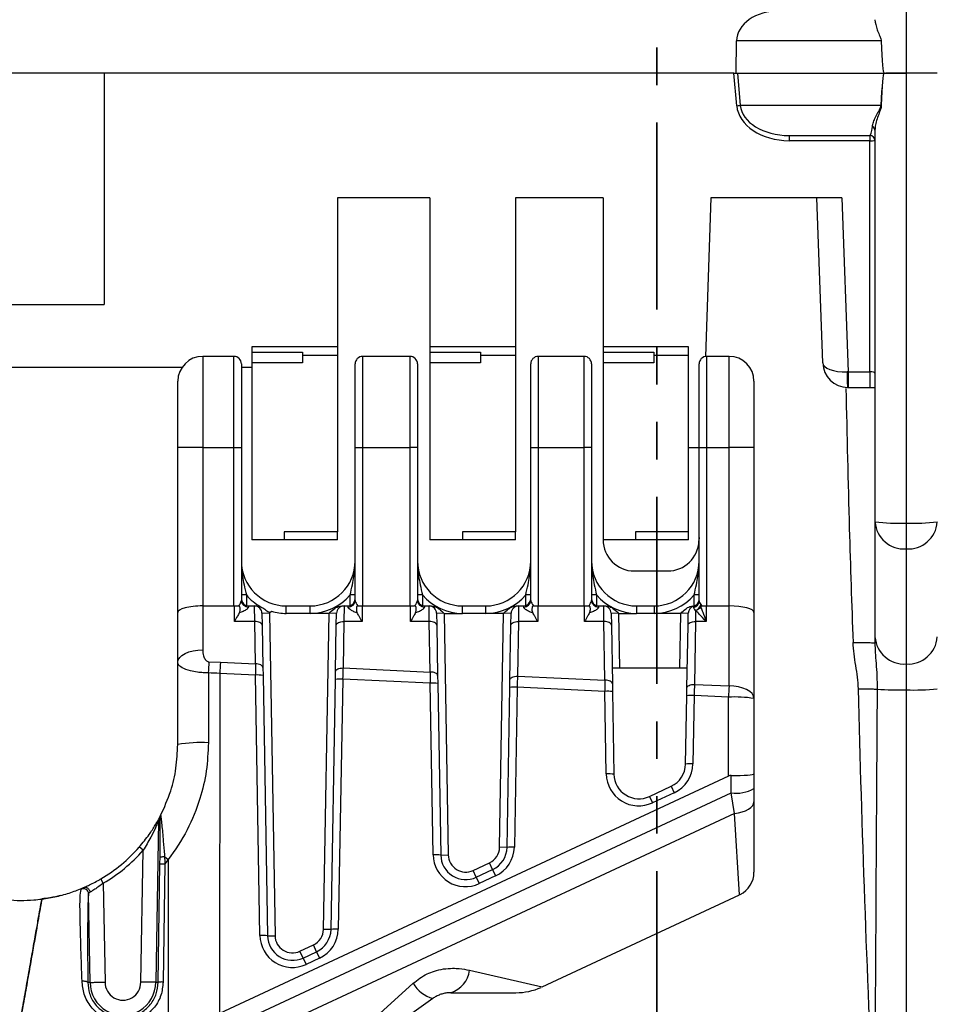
# Model space of a CAD drawing. Header units: millimetres. Extents: x 12 to 859, y 4 to 555.
# Tile 15 of 69: x 217 to 248, y 247 to 280. Entities that reach past the tile are written whole.
import ezdxf

# ---------------------------------------------------------------- set-up
doc = ezdxf.new("R2010")
doc.units = ezdxf.units.MM
doc.linetypes.add('CENTER', pattern=[10.16, 6.35, -1.27, 1.27, -1.27])
doc.linetypes.add('PHANTOM', pattern=[12.7, 6.35, -1.27, 1.27, -1.27, 1.27, -1.27])
doc.layers.add('DEFAULT_1', color=7, linetype='CENTER')
doc.styles.add('SLDTEXTSTYLE2', font='TXT', dxfattribs={"width": 0.75})
doc.dimstyles.new('SLDDIMSTYLE0', dxfattribs={"dimtxt": 6.614583, "dimasz": 3.556, "dimexe": 0, "dimexo": 0.0625, "dimgap": 1.653646, "dimtad": 1, "dimdec": 0, "dimlfac": 3, "dimrnd": 1e-09, "dimzin": 12, "dimdsep": 46, "dimtxsty": 'SLDTEXTSTYLE2', "dimblk1": 'CLOSED', "dimblk2": 'CLOSED', "dimsah": 1, "dimcen": 0.09, "dimadec": 0, "dimazin": 3, "dimtfac": 1, "dimtdec": 0, "dimtofl": 0, "dimtmove": 0, "dimatfit": 3, "dimldrblk": 'CLOSED', "dimfxl": 1, "dimfrac": 2, "dimtolj": 1, "dimtzin": 12, "dimarcsym": 0})

# ---------------------------------------------------------------- blocks, each defined once
blk = doc.blocks.new('_Closed')
at = {"color": 0, "linetype": 'ByBlock', "lineweight": -2}
for p, q in [((-1, 0.166667), (0, 0)), ((-1, 0.166667), (-1, -0.166667)), ((0, 0), (-1, -0.166667)), ((0, 0), (-1, 0))]:
    blk.add_line(p, q, dxfattribs=at)
blk = doc.blocks.new('_D')
at = {"layer": 'DEFAULT_1'}
for p, q in [((196.6, 336.443), (194.588, 336.443)), ((194.588, 336.443), (194.588, 325.933)), ((213.7, 336.443), (215.712, 336.443)), ((215.712, 336.443), (215.712, 325.933)), ((194.588, 325.933), (196.6, 325.933)), ((215.712, 325.933), (213.7, 325.933)), ((117.805, 279.346), (117.805, 325.592)), ((284.344, 279.346), (284.344, 325.592)), ((117.805, 324.592), (284.344, 324.592))]:
    blk.add_line(p, q, dxfattribs=at)
at = {"layer": 'DEFAULT_1', "xscale": 3.556, "yscale": 3.556, "rotation": 180}
blk.add_blockref('_Closed', (117.805, 324.592, -2.982), dxfattribs=at)
at = {"layer": 'DEFAULT_1', "xscale": 3.556, "yscale": 3.556}
blk.add_blockref('_Closed', (284.344, 324.592, -2.982), dxfattribs=at)
at = {"layer": 'DEFAULT_1', "char_height": 6.6146, "attachment_point": 1, "style": 'SLDTEXTSTYLE2'}
for s, insert in [('500', (197.819, 346.311)), ('19.7', (196.6, 334.46))]:
    blk.add_mtext(s, dxfattribs=dict(at, insert=insert))

msp = doc.modelspace()

# ---------------------------------------------------------------- linework, layer by layer
at = {"color": 7, "linetype": 'PHANTOM', "lineweight": 35}
msp.add_line((238.886, 302.073), (238.886, 226.102), dxfattribs=at)
at = {"color": 7, "linetype": 'Continuous', "lineweight": 25}
for p, q in [((247.345, 287.614), (247.345, 278.346)), ((241.573, 278.346), (241.589, 279.441)), ((246.496, 279.441), (241.589, 279.441)), ((220.125, 278.346), (182.025, 278.346)), ((220.125, 278.346), (220.125, 270.501)), ((241.502, 278.346), (220.125, 278.346)), ((241.595, 277.239), (241.502, 278.346)), ((241.502, 278.346), (241.623, 278.346)), ((241.623, 278.346), (241.715, 277.251)), ((241.623, 278.346), (246.593, 278.346)), ((246.593, 278.346), (246.597, 278.346)), ((246.94, 278.346), (246.655, 278.346)), ((247.345, 278.346), (246.94, 278.346)), ((247.345, 278.346), (247.345, 263.083)), ((248.403, 278.346), (247.345, 278.346)), ((246.488, 277.251), (241.715, 277.251)), ((246.287, 276.409), (246.287, 263.12)), ((243.372, 276.229), (246.117, 276.229)), ((243.372, 276.229), (243.372, 276.054)), ((246.117, 276.054), (243.372, 276.054)), ((246.117, 276.229), (246.117, 276.054)), ((246.117, 268.211), (246.117, 276.054)), ((231.182, 274.113), (228.041, 274.113)), ((228.041, 274.113), (228.041, 269.06)), ((231.182, 274.113), (231.182, 269.06)), ((237.058, 274.113), (234.086, 274.113)), ((234.086, 274.113), (234.086, 269.06)), ((237.058, 274.113), (237.058, 269.06)), ((240.72, 274.113), (240.532, 268.733)), ((245.166, 274.113), (240.72, 274.113)), ((244.513, 268.515), (244.318, 274.113)), ((245.166, 274.113), (245.372, 268.211)), ((182.025, 270.501), (220.125, 270.501)), ((228.041, 269.06), (225.137, 269.06)), ((225.137, 269.06), (225.137, 268.876)), ((228.041, 269.06), (228.041, 268.771)), ((234.086, 269.06), (231.182, 269.06)), ((231.182, 269.06), (231.182, 268.876)), ((234.086, 269.06), (234.086, 268.771)), ((239.962, 269.06), (237.058, 269.06)), ((237.058, 269.06), (237.058, 268.876)), ((239.962, 268.771), (239.962, 269.06)), ((224.527, 268.736), (223.469, 268.736)), ((225.137, 268.876), (226.856, 268.876)), ((225.137, 268.876), (225.137, 268.515)), ((226.856, 268.876), (226.856, 268.771)), ((226.856, 268.771), (226.856, 268.515)), ((228.041, 268.771), (226.856, 268.771)), ((228.041, 268.771), (228.041, 262.779)), ((230.505, 268.736), (228.896, 268.736)), ((231.182, 268.876), (232.901, 268.876)), ((231.182, 268.876), (231.182, 268.515)), ((232.901, 268.876), (232.901, 268.771)), ((232.901, 268.771), (232.901, 268.515)), ((234.086, 268.771), (232.901, 268.771)), ((234.086, 268.771), (234.086, 262.779)), ((236.414, 268.736), (234.857, 268.736)), ((237.058, 268.876), (238.777, 268.876)), ((237.058, 268.876), (237.058, 268.515)), ((238.777, 268.876), (238.777, 268.771)), ((238.777, 268.771), (238.777, 268.515)), ((239.962, 268.771), (238.777, 268.771)), ((239.962, 262.779), (239.962, 268.771)), ((241.334, 268.736), (240.572, 268.736)), ((222.762, 268.355), (179.387, 268.355)), ((224.781, 268.482), (224.781, 265.646)), ((225.137, 268.355), (224.781, 268.355)), ((225.137, 268.515), (225.137, 262.513)), ((226.856, 268.515), (225.137, 268.515)), ((228.642, 265.646), (228.642, 268.482)), ((230.759, 268.482), (230.759, 265.646)), ((232.901, 268.515), (231.182, 268.515)), ((231.182, 268.515), (231.182, 262.513)), ((234.603, 265.646), (234.603, 268.482)), ((236.668, 268.482), (236.668, 265.646)), ((238.777, 268.515), (237.058, 268.515)), ((237.058, 268.515), (237.058, 262.513)), ((240.318, 265.646), (240.318, 268.482)), ((245.372, 268.211), (246.117, 268.211)), ((222.622, 265.646), (222.622, 267.89)), ((242.18, 267.89), (242.18, 265.646)), ((245.372, 267.685), (246.117, 267.685)), ((223.469, 265.646), (222.622, 265.646)), ((222.622, 260.043), (222.622, 265.646)), ((223.469, 265.646), (224.527, 265.646)), ((223.469, 265.646), (223.469, 260.27)), ((224.527, 265.646), (224.781, 265.646)), ((224.527, 260.27), (224.527, 265.646)), ((224.781, 265.646), (224.781, 260.457)), ((228.642, 265.646), (228.896, 265.646)), ((228.642, 260.457), (228.642, 265.646)), ((228.896, 265.646), (230.505, 265.646)), ((228.896, 265.646), (228.896, 260.27)), ((230.759, 265.646), (230.505, 265.646)), ((230.505, 260.27), (230.505, 265.646)), ((230.759, 265.646), (230.759, 260.457)), ((234.603, 265.646), (234.857, 265.646)), ((234.603, 260.457), (234.603, 265.646)), ((234.857, 265.646), (236.414, 265.646)), ((234.857, 265.646), (234.857, 260.27)), ((236.668, 265.646), (236.414, 265.646)), ((236.414, 260.27), (236.414, 265.646)), ((236.668, 265.646), (236.668, 260.457)), ((239.962, 265.646), (240.318, 265.646)), ((240.318, 265.646), (240.572, 265.646)), ((240.318, 260.441), (240.318, 265.646)), ((240.572, 265.646), (240.572, 260.27)), ((240.572, 265.646), (241.334, 265.646)), ((242.18, 265.646), (241.334, 265.646)), ((241.334, 260.27), (241.334, 265.646)), ((242.18, 265.646), (242.18, 260.043)), ((246.287, 263.12), (246.287, 259.217)), ((247.345, 263.083), (247.345, 262.203)), ((226.237, 262.779), (226.237, 262.513)), ((228.041, 262.779), (226.237, 262.779)), ((228.041, 262.513), (228.041, 262.779)), ((232.283, 262.779), (232.283, 262.513)), ((234.086, 262.779), (232.283, 262.779)), ((234.086, 262.513), (234.086, 262.779)), ((238.159, 262.779), (238.159, 262.513)), ((239.962, 262.779), (238.159, 262.779)), ((239.962, 262.513), (239.962, 262.779)), ((240.318, 262.587), (240.314, 262.476)), ((226.237, 262.513), (225.137, 262.513)), ((228.041, 262.513), (226.237, 262.513)), ((232.283, 262.513), (231.182, 262.513)), ((234.086, 262.513), (232.283, 262.513)), ((238.159, 262.513), (237.058, 262.513)), ((239.962, 262.513), (238.159, 262.513)), ((247.345, 262.203), (247.345, 258.3)), ((238.116, 261.455), (239.256, 261.455)), ((224.951, 260.642), (224.781, 260.642)), ((224.951, 260.642), (224.951, 260.28)), ((228.642, 260.642), (228.473, 260.642)), ((228.473, 260.28), (228.473, 260.642)), ((230.928, 260.642), (230.759, 260.642)), ((230.928, 260.642), (230.928, 260.28)), ((234.603, 260.642), (234.433, 260.642)), ((234.433, 260.28), (234.433, 260.642)), ((236.838, 260.642), (236.668, 260.642)), ((236.838, 260.642), (236.838, 260.28)), ((240.318, 260.642), (240.148, 260.642)), ((240.148, 260.277), (240.148, 260.642)), ((223.469, 260.27), (223.469, 258.778)), ((223.469, 260.27), (224.527, 260.27)), ((224.544, 259.741), (224.544, 260.271)), ((225.018, 260.27), (225.018, 260.229)), ((225.018, 260.27), (225.226, 260.27)), ((225.233, 259.741), (225.226, 260.27)), ((225.226, 260.27), (225.294, 260.27)), ((226.305, 260.016), (226.305, 260.27)), ((226.305, 260.27), (227.118, 260.27)), ((227.118, 260.016), (227.118, 260.27)), ((228.197, 260.27), (228.265, 260.27)), ((228.265, 260.27), (228.258, 259.741)), ((228.265, 260.27), (228.405, 260.27)), ((228.405, 260.229), (228.405, 260.27)), ((228.879, 260.271), (228.879, 259.741)), ((228.896, 260.27), (230.505, 260.27)), ((230.522, 259.741), (230.522, 260.271)), ((230.996, 260.27), (230.996, 260.229)), ((230.996, 260.27), (231.153, 260.27)), ((231.16, 259.741), (231.153, 260.27)), ((231.153, 260.27), (231.221, 260.27)), ((232.283, 260.016), (232.283, 260.27)), ((232.283, 260.27), (233.079, 260.27)), ((233.079, 260.016), (233.079, 260.27)), ((234.124, 260.27), (234.192, 260.27)), ((234.192, 260.27), (234.185, 259.741)), ((234.192, 260.27), (234.365, 260.27)), ((234.365, 260.229), (234.365, 260.27)), ((234.84, 260.271), (234.84, 259.741)), ((234.857, 260.27), (236.414, 260.27)), ((236.431, 259.741), (236.431, 260.271)), ((236.905, 260.27), (236.905, 260.229)), ((236.905, 260.27), (237.079, 260.27)), ((237.086, 259.741), (237.079, 260.27)), ((237.079, 260.27), (237.147, 260.27)), ((238.192, 260.27), (238.192, 260.016)), ((238.192, 260.27), (238.794, 260.27)), ((238.794, 260.27), (238.794, 260.016)), ((240.38, 260.314), (240.415, 260.272)), ((240.555, 260.271), (240.555, 259.741)), ((240.572, 260.27), (241.334, 260.27)), ((241.334, 257.554), (241.334, 260.27)), ((222.622, 258.355), (222.622, 260.043)), ((225.48, 260.02), (225.487, 259.618)), ((225.734, 260.016), (225.48, 260.02)), ((225.734, 260.016), (225.925, 249.08)), ((227.118, 260.016), (226.305, 260.016)), ((227.757, 260.016), (227.118, 260.016)), ((227.57, 249.295), (227.757, 260.016)), ((228.011, 260.02), (227.757, 260.016)), ((228.004, 259.618), (228.011, 260.02)), ((231.406, 260.02), (231.414, 259.618)), ((231.661, 260.016), (231.406, 260.02)), ((231.661, 260.016), (231.804, 251.821)), ((231.661, 260.016), (232.283, 260.016)), ((233.079, 260.016), (232.283, 260.016)), ((233.684, 260.016), (233.079, 260.016)), ((233.545, 252.081), (233.684, 260.016)), ((233.938, 260.02), (233.684, 260.016)), ((233.931, 259.618), (233.938, 260.02)), ((237.333, 260.02), (237.34, 259.618)), ((237.587, 260.016), (237.333, 260.02)), ((237.587, 260.016), (237.62, 258.153)), ((237.587, 260.016), (238.192, 260.016)), ((238.794, 260.016), (238.192, 260.016)), ((239.695, 260.016), (238.794, 260.016)), ((239.662, 258.153), (239.695, 260.016)), ((239.949, 260.02), (239.695, 260.016)), ((239.942, 259.618), (239.949, 260.02)), ((240.201, 260.113), (240.196, 259.741)), ((240.207, 260.109), (240.201, 260.113)), ((242.18, 260.043), (242.18, 257.131)), ((225.233, 259.741), (224.544, 259.741)), ((225.258, 258.303), (225.233, 259.741)), ((225.487, 259.618), (225.512, 258.18)), ((227.977, 258.042), (228.004, 259.618)), ((228.258, 259.741), (228.231, 258.164)), ((228.879, 259.741), (228.258, 259.741)), ((231.16, 259.741), (230.522, 259.741)), ((231.189, 258.027), (231.16, 259.741)), ((231.414, 259.618), (231.443, 257.904)), ((233.898, 257.766), (233.931, 259.618)), ((234.185, 259.741), (234.152, 257.889)), ((234.84, 259.741), (234.185, 259.741)), ((237.086, 259.741), (236.431, 259.741)), ((237.121, 257.75), (237.086, 259.741)), ((237.34, 259.618), (237.375, 257.628)), ((239.905, 257.486), (239.942, 259.618)), ((240.196, 259.741), (240.159, 257.609)), ((240.555, 259.741), (240.196, 259.741)), ((246.287, 259.217), (246.287, 259.007)), ((222.622, 255.571), (222.622, 258.355)), ((223.676, 258.375), (224.071, 258.358)), ((224.071, 258.358), (225.258, 258.303)), ((247.345, 258.3), (247.345, 257.421)), ((223.66, 257.995), (223.66, 255.626)), ((224.05, 257.979), (224.036, 246.439)), ((225.256, 257.923), (224.05, 257.979)), ((225.411, 249.085), (225.256, 257.923)), ((225.512, 258.18), (225.517, 257.914)), ((225.517, 257.914), (225.671, 249.076)), ((227.972, 257.776), (227.977, 258.042)), ((228.231, 258.164), (231.189, 258.027)), ((237.62, 258.153), (237.366, 258.153)), ((239.662, 258.153), (237.62, 258.153)), ((239.917, 258.153), (239.662, 258.153)), ((227.824, 249.29), (227.972, 257.776)), ((228.22, 257.785), (228.072, 249.299)), ((231.188, 257.647), (228.22, 257.785)), ((231.29, 251.826), (231.188, 257.647)), ((231.443, 257.904), (231.448, 257.638)), ((231.448, 257.638), (231.55, 251.817)), ((233.894, 257.5), (233.898, 257.766)), ((234.152, 257.889), (237.121, 257.75)), ((237.375, 257.628), (237.38, 257.362)), ((240.159, 257.609), (241.334, 257.554)), ((233.799, 252.076), (233.894, 257.5)), ((234.142, 257.509), (234.047, 252.085)), ((237.119, 257.37), (234.142, 257.509)), ((237.168, 254.567), (237.119, 257.37)), ((237.38, 257.362), (237.428, 254.558)), ((239.9, 257.221), (239.905, 257.486)), ((247.345, 257.421), (247.345, 242.18)), ((239.86, 254.903), (239.9, 257.221)), ((240.148, 257.229), (240.108, 254.911)), ((241.313, 257.175), (240.148, 257.229)), ((241.313, 254.495), (241.313, 257.175)), ((242.18, 257.131), (242.18, 254.568)), ((242.18, 254.568), (242.18, 254.074)), ((241.313, 254.495), (224.036, 246.439)), ((241.402, 253.927), (241.402, 254.516)), ((224.269, 245.938), (241.402, 253.927)), ((238.633, 253.806), (239.371, 254.15)), ((239.472, 253.933), (238.734, 253.589)), ((239.371, 254.15), (239.472, 253.933)), ((241.517, 253.23), (241.402, 253.927)), ((242.18, 254.074), (242.18, 253.623)), ((238.633, 253.806), (238.734, 253.589)), ((242.18, 253.623), (242.18, 251.235)), ((221.969, 252.983), (221.873, 247.504)), ((241.517, 253.23), (224.557, 245.321)), ((221.443, 251.978), (221.316, 252.09)), ((221.365, 247.506), (221.443, 251.978)), ((233.799, 252.076), (233.545, 252.081)), ((222.019, 251.514), (222.023, 251.743)), ((222.172, 251.765), (222.292, 251.669)), ((222.292, 251.669), (222.187, 251.519)), ((222.292, 251.669), (222.291, 245.973)), ((231.55, 251.817), (231.804, 251.821)), ((221.955, 247.503), (222.019, 251.514)), ((222.188, 251.519), (222.123, 247.509)), ((232.647, 251.295), (233.203, 251.554)), ((232.754, 251.064), (232.647, 251.295)), ((232.754, 251.064), (233.31, 251.324)), ((233.31, 251.324), (233.203, 251.554)), ((233.31, 251.324), (233.412, 251.107)), ((220.095, 250.861), (220.009, 251.007)), ((232.754, 251.064), (232.855, 250.848)), ((233.412, 251.107), (232.855, 250.848)), ((220.095, 250.861), (220.154, 247.501)), ((219.646, 247.497), (219.593, 250.506)), ((234.994, 247.345), (241.691, 250.468)), ((227.824, 249.29), (227.57, 249.295)), ((225.671, 249.076), (225.925, 249.08)), ((226.768, 248.553), (227.228, 248.768)), ((226.875, 248.323), (226.768, 248.553)), ((227.335, 248.538), (227.228, 248.768)), ((226.875, 248.323), (227.335, 248.538)), ((226.875, 248.323), (226.976, 248.106)), ((227.436, 248.321), (226.976, 248.106)), ((227.335, 248.538), (227.436, 248.321)), ((219.569, 247.497), (219.569, 247.496)), ((231.279, 246.95), (226.022, 243.2)), ((231.893, 247.146), (234.1, 247.146))]:
    msp.add_line(p, q, dxfattribs=at)
at = {"color": 8, "linetype": 'Continuous', "lineweight": 25}
for p, q in [((223.469, 268.736), (223.469, 265.646)), ((224.527, 265.646), (224.527, 268.736)), ((228.896, 268.736), (228.896, 265.646)), ((230.505, 265.646), (230.505, 268.736)), ((234.857, 268.736), (234.857, 265.646)), ((236.414, 265.646), (236.414, 268.736)), ((240.572, 268.736), (240.572, 265.646)), ((241.334, 265.646), (241.334, 268.736)), ((245.372, 268.211), (245.372, 267.685)), ((246.117, 268.211), (246.117, 267.685)), ((241.691, 250.468), (241.517, 253.23)), ((232.525, 247.908), (234.994, 247.345)), ((225.687, 243.005), (230.613, 247.465))]:
    msp.add_line(p, q, dxfattribs=at)
at = {"color": 7, "linetype": 'Continuous', "lineweight": 25, "flags": 128}
for points in [[(225.487, 259.618), (225.482, 259.642), (225.467, 259.666), (225.443, 259.687), (225.412, 259.706), (225.373, 259.721), (225.33, 259.732), (225.282, 259.739), (225.233, 259.741)], [(228.004, 259.618), (228.009, 259.642), (228.024, 259.666), (228.048, 259.687), (228.079, 259.706), (228.118, 259.721), (228.161, 259.732), (228.209, 259.739), (228.258, 259.741)], [(231.414, 259.618), (231.408, 259.642), (231.394, 259.666), (231.37, 259.687), (231.338, 259.706), (231.3, 259.721), (231.256, 259.732), (231.209, 259.739), (231.16, 259.741)], [(233.931, 259.618), (233.936, 259.642), (233.951, 259.666), (233.974, 259.687), (234.006, 259.706), (234.044, 259.721), (234.088, 259.732), (234.135, 259.739), (234.185, 259.741)], [(237.34, 259.618), (237.335, 259.642), (237.32, 259.666), (237.297, 259.687), (237.265, 259.706), (237.227, 259.721), (237.183, 259.732), (237.135, 259.739), (237.086, 259.741)], [(239.942, 259.618), (239.947, 259.642), (239.962, 259.666), (239.986, 259.687), (240.017, 259.706), (240.056, 259.721), (240.099, 259.732), (240.147, 259.739), (240.196, 259.741)], [(222.622, 258.355), (222.638, 258.437), (222.687, 258.517), (222.765, 258.59), (222.87, 258.654), (222.998, 258.707), (223.145, 258.746), (223.304, 258.77), (223.469, 258.778)], [(225.512, 258.18), (225.507, 258.205), (225.492, 258.228), (225.468, 258.25), (225.437, 258.268), (225.398, 258.283), (225.355, 258.294), (225.307, 258.301), (225.258, 258.303)], [(227.977, 258.042), (227.982, 258.066), (227.997, 258.09), (228.02, 258.111), (228.052, 258.13), (228.09, 258.145), (228.134, 258.156), (228.181, 258.163), (228.231, 258.164)], [(231.443, 257.904), (231.438, 257.929), (231.423, 257.952), (231.4, 257.973), (231.368, 257.992), (231.33, 258.007), (231.286, 258.018), (231.239, 258.025), (231.189, 258.027)], [(233.898, 257.766), (233.904, 257.791), (233.918, 257.814), (233.942, 257.835), (233.974, 257.854), (234.012, 257.869), (234.056, 257.88), (234.103, 257.887), (234.152, 257.889)], [(237.375, 257.628), (237.37, 257.652), (237.355, 257.676), (237.331, 257.697), (237.3, 257.716), (237.261, 257.731), (237.218, 257.742), (237.17, 257.749), (237.121, 257.75)], [(239.905, 257.486), (239.91, 257.511), (239.925, 257.534), (239.948, 257.556), (239.98, 257.574), (240.018, 257.59), (240.062, 257.601), (240.11, 257.607), (240.159, 257.609)], [(242.18, 257.131), (242.164, 257.213), (242.116, 257.293), (242.038, 257.366), (241.932, 257.43), (241.804, 257.483), (241.658, 257.522), (241.499, 257.546), (241.334, 257.554)], [(241.517, 253.23), (241.654, 253.25), (241.781, 253.281), (241.895, 253.322), (241.994, 253.371), (242.074, 253.427), (242.132, 253.49), (242.168, 253.555), (242.18, 253.623)], [(219.646, 247.497), (219.603, 247.497), (219.569, 247.496)], [(221.873, 247.504), (221.916, 247.504), (221.955, 247.503)]]:
    msp.add_lwpolyline(points, dxfattribs=at)
at = {"color": 7, "linetype": 'Continuous', "lineweight": 25}
for centre, radius, start, end in [((246.369, 278.282), 0.233, 15.4623, 15.908), ((241.296, 280.882), 3.655, 274.6983, 276.5834), ((246.415, 276.733), 0.522, 80.3819, 82.057), ((246.149, 276.403), 0.138, 2.6536, 67.8829), ((246.117, 276.06), 0.169, 0, 90), ((246.159, 277.272), 1.218, 268.0109, 275.9867), ((223.469, 267.89), 0.847, 90, 180), ((224.527, 268.482), 0.254, 0, 90), ((228.896, 268.482), 0.254, 90, 180), ((230.505, 268.482), 0.254, 0, 90), ((234.857, 268.482), 0.254, 90, 180), ((236.414, 268.482), 0.254, 0, 90), ((240.572, 268.482), 0.254, 90, 180), ((241.334, 267.89), 0.847, 0, 90), ((247.081, 270.692), 7.614, 264.0133, 271.9891), ((247.279, 263.196), 0.995, 184.4019, 273.8113), ((247.609, 270.692), 7.614, 268.0109, 275.9867), ((247.411, 263.196), 0.995, 266.1887, 355.5981), ((238.116, 262.513), 1.058, 180, 270), ((239.256, 262.513), 1.058, 270, 358), ((226.305, 261.794), 1.524, 180, 270), ((227.118, 261.794), 1.524, 270, 0), ((232.283, 261.794), 1.524, 180, 270), ((233.079, 261.794), 1.524, 270, 0), ((238.192, 261.794), 1.524, 180, 270), ((238.794, 261.794), 1.524, 270, 0), ((226.305, 261.794), 1.778, 220.3676, 241.0358), ((227.118, 261.794), 1.778, 270, 319.6324), ((232.283, 261.794), 1.778, 220.3676, 270), ((233.079, 261.794), 1.778, 270, 319.6324), ((238.192, 261.794), 1.778, 220.3676, 270), ((238.794, 261.794), 1.778, 270, 319.6324), ((225.018, 260.507), 0.237, 180, 270), ((225.014, 260.461), 0.233, 181.1537, 271.109), ((225.226, 260.016), 0.254, 1, 90), ((228.265, 260.016), 0.254, 90, 179), ((228.405, 260.507), 0.237, 270, 0), ((228.409, 260.461), 0.233, 268.891, 358.8463), ((230.996, 260.507), 0.237, 180, 270), ((230.991, 260.461), 0.233, 181.1537, 271.109), ((231.153, 260.016), 0.254, 1, 90), ((234.192, 260.016), 0.254, 90, 179), ((234.365, 260.507), 0.237, 270, 0), ((234.37, 260.461), 0.233, 268.891, 358.8463), ((236.905, 260.507), 0.237, 180, 270), ((236.901, 260.461), 0.233, 181.1537, 271.109), ((237.079, 260.016), 0.254, 1, 90), ((240.203, 260.016), 0.254, 104.4578, 179), ((240.088, 260.444), 0.23, 282.9489, 359.196), ((240.08, 260.491), 0.237, 284.4578, 0), ((240.072, 260.407), 0.321, 293.6163, 343.2898), ((226.305, 261.794), 1.778, 253.7182, 270), ((247.279, 259.293), 0.995, 184.4019, 273.8113), ((247.411, 259.293), 0.995, 266.1887, 355.5981), ((258.036, 256.697), 34.401, 177.2045, 177.8364), ((251.365, 256.68), 27.346, 176.4819, 177.2772), ((225.344, 256.673), 1.253, 82.0872, 94.0116), ((228.138, 256.595), 1.193, 86.0845, 98.0117), ((231.276, 256.397), 1.253, 82.0872, 94.0116), ((234.06, 256.319), 1.193, 86.0845, 98.0117), ((237.207, 256.12), 1.253, 82.0872, 94.0116), ((268.628, 255.876), 27.346, 176.4819, 177.2772), ((247.206, 272.317), 14.897, 266.7508, 270.5354), ((247.609, 265.03), 7.614, 268.0109, 275.9867), ((240.067, 256.039), 1.193, 86.0845, 98.0117), ((241.533, 252.966), 4.214, 81.1614, 92.9893), ((223.405, 250.661), 4.971, 87.0554, 99.0548), ((239.013, 254.917), 0.847, 295, 359), ((239.007, 254.931), 1.101, 295, 359), ((240.026, 253.721), 1.193, 86.0845, 98.0117), ((237.256, 253.317), 1.253, 82.0872, 94.0116), ((238.269, 254.586), 1.101, 181, 295), ((238.275, 254.573), 0.847, 181, 295), ((241.579, 255.124), 1.211, 261.6118, 299.7877), ((217.161, 255.574), 5.461, 331.6826, 332.8781), ((222.138, 252.981), 0.169, 151.6845, 179.0789), ((217.331, 255.571), 5.292, 331.6826, 332.8781), ((222.191, 253.082), 0.169, 152.8799, 179.0828), ((217.331, 255.571), 5.292, 300.4135, 318.8616), ((217.331, 255.571), 5.461, 300.4135, 318.8616), ((232.953, 252.091), 0.593, 295, 359), ((232.953, 252.091), 0.847, 295, 359), ((232.946, 252.105), 1.101, 295, 359), ((233.965, 250.895), 1.193, 86.0845, 98.0117), ((231.377, 250.576), 1.253, 82.0872, 94.0116), ((232.39, 251.845), 1.101, 181, 295), ((232.396, 251.832), 0.847, 181, 295), ((232.396, 251.832), 0.593, 181, 295), ((241.334, 251.235), 0.847, 296.8227, 0), ((219.424, 250.501), 0.17, 1.6837, 118.7476), ((226.977, 249.305), 0.593, 295, 359), ((226.977, 249.305), 0.847, 295, 359), ((226.971, 249.318), 1.101, 295, 359), ((227.99, 248.109), 1.193, 86.0845, 98.0117), ((225.498, 247.835), 1.253, 82.0872, 94.0116), ((226.511, 249.104), 1.101, 181, 295), ((226.517, 249.09), 0.847, 181, 295), ((226.517, 249.09), 0.593, 181, 295), ((231.623, 248.014), 0.908, 287.3161, 353.33), ((220.76, 247.497), 1.114, 180.0058, 0.3388), ((220.76, 247.497), 0.606, 179.6521, 0.8153), ((231.6, 248.053), 1.149, 210.7369, 253.7577), ((234.1, 249.263), 2.117, 270, 293.8877)]:
    msp.add_arc(centre, radius, start, end, dxfattribs=at)
at = {"color": 8, "linetype": 'Continuous', "lineweight": 25}
msp.add_arc((248.942, 268.068), 3.604, 177.7493, 186.11, dxfattribs=at)
at = {"color": 7, "linetype": 'Continuous', "lineweight": 25}
for centre, major_axis, ratio, start_param, end_param in [((243.086, 279.404), (1.497, -0.052), 0.706247, 1.620082, 3.155972), ((247.345, 381.851), (0.748, 103.505), 0.007232, 2.996039, 3.141645), ((247.465, 158.281), (-0.868, 120.066), 0.007232, 0.003743, 0.135176), ((247.345, 158.275), (-0.748, 120.07), 0.006235, 0.003791, 0.135224), ((243.329, 277.282), (1.736, -0.06), 0.706247, 3.225785, 4.761674), ((243.329, 277.288), (1.617, -0.049), 0.653924, 3.222844, 4.758734), ((246.117, 277.288), (0, 1.058), 0.113137, 3.141593, 3.914915), ((245.359, 268.544), (0.846, 0.03), 0.393808, 3.141593, 4.677504), ((245.359, 268.544), (-0.03, 0.858), 0.985834, 1.570796, 3.106707), ((245.371, 268.205), (0.847, 0.018), 0.006923, 1.569675, 1.605778), ((246.117, 268.169), (0.169, 0), 0.244637, 0, 1.570796), ((223.469, 260.043), (0.847, 0), 0.267949, 1.570796, 3.141593), ((224.527, 260.71), (0, 0.44), 0.57735, 3.141593, 3.208309), ((228.896, 260.71), (0, 0.44), 0.57735, 3.074877, 3.141593), ((230.505, 260.71), (0, 0.44), 0.57735, 3.141593, 3.208309), ((234.857, 260.71), (0, 0.44), 0.57735, 3.074877, 3.141593), ((236.414, 260.71), (0, 0.44), 0.57735, 3.141593, 3.208309), ((240.572, 260.71), (0, 0.44), 0.57735, 3.074876, 3.141592), ((241.334, 260.043), (0.847, 0), 0.267949, 0, 1.570796), ((225.263, 257.879), (0.001, 0.848), 0.008038, 1.047462, 1.519269), ((228.225, 257.741), (0.022, 0.847), 0.008051, 1.047659, 1.519466), ((231.195, 257.603), (0.001, 0.848), 0.008038, 1.047462, 1.519269), ((234.147, 257.465), (0.022, 0.847), 0.008051, 1.047659, 1.519466), ((237.126, 257.327), (0.001, 0.848), 0.008038, 1.047462, 1.519269), ((240.154, 257.186), (0.022, 0.847), 0.008051, 1.047659, 1.519466), ((241.334, 254.568), (0.847, 0), 0.06173, 4.793451, 6.283185), ((241.334, 250.807), (0.073, 3.709), 0.227407, 0.005636, 0.111105)]:
    msp.add_ellipse(centre, major_axis=major_axis, ratio=ratio, start_param=start_param, end_param=end_param, dxfattribs=at)
for points, knots in [([(246.287, 280.16), (246.302, 280.05), (246.325, 279.893), (246.421, 279.677), (246.47, 279.562), (246.492, 279.488), (246.495, 279.451), (246.496, 279.441)], [0, 0, 0, 0, 0.528788, 0.756815, 0.89068, 0.97013, 1, 1, 1, 1]), ([(246.594, 278.344), (246.594, 278.344), (246.594, 278.344), (246.594, 278.345), (246.595, 278.345), (246.596, 278.346), (246.597, 278.346)], [0, 0, 0, 0, 0.00000198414, 0.00000198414, 0.00000198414, 0.0000132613, 0.0000132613, 0.0000132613, 0.0000132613]), ([(246.597, 278.346), (246.612, 278.346), (246.641, 278.346), (246.688, 278.346), (246.736, 278.346), (246.785, 278.346), (246.836, 278.346), (246.887, 278.346), (246.923, 278.346), (246.94, 278.346)], [0, 0, 0, 0, 0.148233, 0.294674, 0.439322, 0.582178, 0.723243, 0.862517, 1, 1, 1, 1]), ([(246.94, 278.346), (246.959, 278.346), (246.996, 278.346), (247.053, 278.346), (247.111, 278.346), (247.169, 278.346), (247.227, 278.346), (247.286, 278.346), (247.325, 278.346), (247.345, 278.346)], [0, 0, 0, 0, 0.14446, 0.288385, 0.431776, 0.574632, 0.716954, 0.858743, 1, 1, 1, 1]), ([(246.201, 276.53), (246.207, 276.58), (246.219, 276.632), (246.256, 276.739), (246.279, 276.794), (246.334, 276.909), (246.366, 276.968), (246.417, 277.063), (246.435, 277.095), (246.46, 277.148), (246.468, 277.166), (246.481, 277.206), (246.486, 277.228), (246.488, 277.251)], [0, 0, 0, 0, 0.25, 0.25, 0.5, 0.5, 0.75, 0.75, 0.875, 0.875, 0.9375, 0.9375, 1, 1, 1, 1]), ([(246.503, 277.248), (246.501, 277.201), (246.489, 277.158), (246.463, 277.078), (246.448, 277.04), (246.406, 276.93), (246.38, 276.86), (246.336, 276.724), (246.318, 276.658), (246.294, 276.53), (246.287, 276.468), (246.287, 276.409)], [0, 0, 0, 0, 0.125, 0.125, 0.25, 0.25, 0.5, 0.5, 0.75, 0.75, 1, 1, 1, 1]), ([(245.359, 267.685), (245.36, 267.685), (245.365, 267.685), (245.369, 267.685), (245.372, 267.685)], [0, 0, 0, 0, 0.250016, 1, 1, 1, 1]), ([(246.117, 267.685), (246.163, 267.685), (246.222, 267.685), (246.274, 267.684), (246.286, 267.684)], [0, 0, 0, 0, 0.772204, 1, 1, 1, 1]), ([(224.781, 261.794), (224.781, 261.792), (224.781, 261.783), (224.782, 261.705), (224.792, 261.438), (224.851, 261.066), (224.923, 260.758), (224.951, 260.642)], [0, 0, 0, 0, 0.003785, 0.024954, 0.203571, 0.701904, 1, 1, 1, 1]), ([(228.473, 260.642), (228.5, 260.758), (228.572, 261.066), (228.631, 261.438), (228.642, 261.705), (228.642, 261.783), (228.642, 261.792), (228.642, 261.794)], [0, 0, 0, 0, 0.298096, 0.796429, 0.975046, 0.996215, 1, 1, 1, 1]), ([(230.759, 261.794), (230.759, 261.792), (230.759, 261.783), (230.759, 261.705), (230.77, 261.438), (230.828, 261.066), (230.901, 260.758), (230.928, 260.642)], [0, 0, 0, 0, 0.003785, 0.024954, 0.203571, 0.701904, 1, 1, 1, 1]), ([(234.433, 260.642), (234.46, 260.758), (234.533, 261.066), (234.591, 261.438), (234.602, 261.705), (234.603, 261.783), (234.603, 261.792), (234.603, 261.794)], [0, 0, 0, 0, 0.298096, 0.796429, 0.975046, 0.996215, 1, 1, 1, 1]), ([(236.668, 261.794), (236.668, 261.792), (236.668, 261.783), (236.669, 261.705), (236.679, 261.438), (236.738, 261.066), (236.811, 260.758), (236.838, 260.642)], [0, 0, 0, 0, 0.003785, 0.024954, 0.203571, 0.701904, 1, 1, 1, 1]), ([(240.148, 260.642), (240.175, 260.758), (240.248, 261.066), (240.306, 261.438), (240.317, 261.705), (240.318, 261.783), (240.318, 261.792), (240.318, 261.794)], [0, 0, 0, 0, 0.298096, 0.796429, 0.975046, 0.996215, 1, 1, 1, 1]), ([(224.544, 260.271), (224.571, 260.273), (224.622, 260.277), (224.664, 260.274), (224.684, 260.272)], [0, 0, 0, 0, 0.534026, 1, 1, 1, 1]), ([(224.684, 260.272), (224.698, 260.289), (224.733, 260.33), (224.771, 260.398), (224.778, 260.437), (224.781, 260.457)], [0, 0, 0, 0, 0.258716, 0.639007, 1, 1, 1, 1]), ([(224.714, 260.037), (224.723, 260.061), (224.74, 260.103), (224.741, 260.171), (224.736, 260.216), (224.729, 260.24), (224.721, 260.254), (224.71, 260.265), (224.697, 260.27), (224.688, 260.272), (224.684, 260.272)], [0, 0, 0, 0, 0.3454013, 0.6094369, 0.7414715, 0.7928571, 0.8447926, 0.8899534, 0.9521435, 1, 1, 1, 1]), ([(225.294, 260.27), (225.337, 260.265), (225.389, 260.26), (225.436, 260.241), (225.444, 260.238)], [0, 0, 0, 0, 0.838211, 1, 1, 1, 1]), ([(227.757, 260.016), (227.757, 260.016), (227.808, 260.067), (227.901, 260.158), (228.052, 260.253), (228.154, 260.265), (228.197, 260.27)], [0, 0, 0, 0, 0.0035347, 0.4132483, 0.7522779, 1, 1, 1, 1]), ([(228.642, 260.457), (228.643, 260.449), (228.645, 260.421), (228.671, 260.361), (228.71, 260.304), (228.735, 260.276), (228.739, 260.272)], [0, 0, 0, 0, 0.146205, 0.559906, 0.934641, 1, 1, 1, 1]), ([(228.739, 260.272), (228.734, 260.271), (228.724, 260.27), (228.71, 260.263), (228.7, 260.251), (228.693, 260.236), (228.686, 260.21), (228.682, 260.157), (228.685, 260.093), (228.702, 260.054), (228.709, 260.037)], [0, 0, 0, 0, 0.062755, 0.126139, 0.168408, 0.210606, 0.279778, 0.423906, 0.746877, 1, 1, 1, 1]), ([(228.739, 260.272), (228.759, 260.274), (228.801, 260.277), (228.852, 260.273), (228.879, 260.271)], [0, 0, 0, 0, 0.465974, 1, 1, 1, 1]), ([(230.522, 260.271), (230.549, 260.273), (230.599, 260.277), (230.642, 260.274), (230.661, 260.272)], [0, 0, 0, 0, 0.5340264, 1, 1, 1, 1]), ([(230.661, 260.272), (230.676, 260.289), (230.711, 260.33), (230.748, 260.398), (230.755, 260.437), (230.759, 260.457)], [0, 0, 0, 0, 0.258716, 0.639007, 1, 1, 1, 1]), ([(230.692, 260.037), (230.701, 260.061), (230.717, 260.103), (230.719, 260.171), (230.714, 260.216), (230.706, 260.24), (230.698, 260.254), (230.687, 260.265), (230.675, 260.27), (230.665, 260.272), (230.661, 260.272)], [0, 0, 0, 0, 0.3454013, 0.6094369, 0.7414715, 0.7928571, 0.8447926, 0.8899534, 0.9521435, 1, 1, 1, 1]), ([(231.221, 260.27), (231.264, 260.265), (231.366, 260.253), (231.517, 260.158), (231.609, 260.067), (231.66, 260.016), (231.661, 260.016)], [0, 0, 0, 0, 0.2477221, 0.5867517, 0.9964653, 1, 1, 1, 1]), ([(233.684, 260.016), (233.684, 260.016), (233.735, 260.067), (233.827, 260.158), (233.978, 260.253), (234.081, 260.265), (234.124, 260.27)], [0, 0, 0, 0, 0.003535, 0.413248, 0.752278, 1, 1, 1, 1]), ([(234.603, 260.457), (234.603, 260.449), (234.605, 260.421), (234.632, 260.361), (234.67, 260.304), (234.696, 260.276), (234.7, 260.272)], [0, 0, 0, 0, 0.146205, 0.559906, 0.934641, 1, 1, 1, 1]), ([(234.7, 260.272), (234.695, 260.271), (234.684, 260.27), (234.671, 260.263), (234.661, 260.251), (234.654, 260.236), (234.647, 260.21), (234.642, 260.157), (234.646, 260.093), (234.662, 260.054), (234.67, 260.037)], [0, 0, 0, 0, 0.062755, 0.126139, 0.168408, 0.210606, 0.279778, 0.423906, 0.746877, 1, 1, 1, 1]), ([(234.7, 260.272), (234.72, 260.274), (234.762, 260.277), (234.813, 260.273), (234.84, 260.271)], [0, 0, 0, 0, 0.4659736, 1, 1, 1, 1]), ([(236.431, 260.271), (236.458, 260.273), (236.509, 260.277), (236.551, 260.274), (236.571, 260.272)], [0, 0, 0, 0, 0.534026, 1, 1, 1, 1]), ([(236.571, 260.272), (236.585, 260.289), (236.62, 260.33), (236.658, 260.398), (236.665, 260.437), (236.668, 260.457)], [0, 0, 0, 0, 0.258716, 0.639007, 1, 1, 1, 1]), ([(236.601, 260.037), (236.611, 260.061), (236.627, 260.103), (236.628, 260.171), (236.623, 260.216), (236.616, 260.24), (236.608, 260.254), (236.597, 260.265), (236.584, 260.27), (236.575, 260.272), (236.571, 260.272)], [0, 0, 0, 0, 0.345401, 0.609437, 0.741471, 0.792857, 0.844793, 0.889953, 0.952144, 1, 1, 1, 1]), ([(237.147, 260.27), (237.19, 260.265), (237.293, 260.253), (237.443, 260.158), (237.536, 260.067), (237.587, 260.016), (237.587, 260.016)], [0, 0, 0, 0, 0.247722, 0.586752, 0.996465, 1, 1, 1, 1]), ([(239.695, 260.016), (239.695, 260.016), (239.746, 260.067), (239.839, 260.158), (239.98, 260.247), (240.071, 260.263), (240.103, 260.268)], [0, 0, 0, 0, 0.003767, 0.440436, 0.80177, 1, 1, 1, 1]), ([(240.139, 260.22), (240.139, 260.229), (240.14, 260.254), (240.14, 260.259), (240.14, 260.262)], [0, 0, 0, 0, 0.356541, 1, 1, 1, 1]), ([(240.375, 260.248), (240.359, 260.226), (240.329, 260.181), (240.269, 260.135), (240.227, 260.116), (240.208, 260.11), (240.207, 260.109)], [0, 0, 0, 0, 0.352319, 0.704517, 0.984469, 1, 1, 1, 1]), ([(240.318, 260.441), (240.321, 260.423), (240.327, 260.386), (240.36, 260.341), (240.379, 260.315), (240.38, 260.314)], [0, 0, 0, 0, 0.4647683, 0.9893107, 1, 1, 1, 1]), ([(240.415, 260.272), (240.409, 260.271), (240.399, 260.27), (240.385, 260.262), (240.378, 260.253), (240.375, 260.249), (240.375, 260.248)], [0, 0, 0, 0, 0.358493, 0.720976, 0.954569, 1, 1, 1, 1]), ([(240.375, 260.248), (240.379, 260.235), (240.399, 260.176), (240.456, 260.015), (240.515, 259.854), (240.554, 259.742), (240.555, 259.741)], [0, 0, 0, 0, 0.085512, 0.388962, 0.993717, 1, 1, 1, 1]), ([(240.415, 260.272), (240.435, 260.274), (240.477, 260.277), (240.528, 260.273), (240.555, 260.271)], [0, 0, 0, 0, 0.465973, 1, 1, 1, 1]), ([(224.714, 260.037), (224.692, 259.998), (224.641, 259.911), (224.579, 259.804), (224.545, 259.741), (224.544, 259.741)], [0, 0, 0, 0, 0.43547, 0.991205, 1, 1, 1, 1]), ([(225.018, 260.229), (225.014, 260.216), (225.01, 260.201), (224.974, 260.163), (224.91, 260.115), (224.807, 260.064), (224.734, 260.042), (224.714, 260.037)], [0, 0, 0, 0, 0.229379, 0.271484, 0.55263, 0.879318, 1, 1, 1, 1]), ([(225.444, 260.238), (225.491, 260.213), (225.586, 260.164), (225.671, 260.077), (225.741, 260.059), (225.768, 260.062), (225.79, 260.072), (225.802, 260.082), (225.807, 260.087)], [0, 0, 0, 0, 0.381556, 0.759722, 0.83142, 0.891255, 0.951033, 1, 1, 1, 1]), ([(225.807, 260.087), (225.783, 260.064), (225.758, 260.04), (225.734, 260.016), (225.734, 260.016)], [0, 0, 0, 0, 0.981933, 1, 1, 1, 1]), ([(228.709, 260.037), (228.708, 260.037), (228.659, 260.05), (228.568, 260.086), (228.469, 260.146), (228.424, 260.187), (228.408, 260.213), (228.406, 260.223), (228.405, 260.229)], [0, 0, 0, 0, 0.003404, 0.298963, 0.581958, 0.820777, 0.888421, 1, 1, 1, 1]), ([(228.879, 259.741), (228.879, 259.741), (228.844, 259.804), (228.782, 259.911), (228.731, 259.998), (228.709, 260.037)], [0, 0, 0, 0, 0.008795, 0.56453, 1, 1, 1, 1]), ([(230.692, 260.037), (230.669, 259.998), (230.619, 259.911), (230.557, 259.804), (230.522, 259.741), (230.522, 259.741)], [0, 0, 0, 0, 0.43547, 0.991205, 1, 1, 1, 1]), ([(230.996, 260.229), (230.992, 260.216), (230.987, 260.201), (230.951, 260.163), (230.888, 260.115), (230.785, 260.064), (230.711, 260.042), (230.692, 260.037)], [0, 0, 0, 0, 0.229379, 0.271484, 0.55263, 0.879318, 1, 1, 1, 1]), ([(234.67, 260.037), (234.669, 260.037), (234.619, 260.05), (234.528, 260.086), (234.429, 260.146), (234.385, 260.187), (234.368, 260.213), (234.366, 260.223), (234.365, 260.229)], [0, 0, 0, 0, 0.003404, 0.298963, 0.581958, 0.820777, 0.888421, 1, 1, 1, 1]), ([(234.84, 259.741), (234.839, 259.741), (234.805, 259.804), (234.743, 259.911), (234.692, 259.998), (234.67, 260.037)], [0, 0, 0, 0, 0.008795, 0.56453, 1, 1, 1, 1]), ([(236.601, 260.037), (236.579, 259.998), (236.528, 259.911), (236.466, 259.804), (236.432, 259.741), (236.431, 259.741)], [0, 0, 0, 0, 0.43547, 0.991205, 1, 1, 1, 1]), ([(236.905, 260.229), (236.901, 260.216), (236.897, 260.201), (236.861, 260.163), (236.797, 260.115), (236.695, 260.064), (236.621, 260.042), (236.601, 260.037)], [0, 0, 0, 0, 0.229379, 0.271484, 0.55263, 0.879318, 1, 1, 1, 1]), ([(240.201, 260.113), (240.201, 260.113), (240.18, 260.136), (240.148, 260.176), (240.142, 260.206), (240.139, 260.22)], [0, 0, 0, 0, 0.009284, 0.506448, 1, 1, 1, 1]), ([(240.555, 259.741), (240.554, 259.741), (240.475, 259.833), (240.357, 259.959), (240.247, 260.069), (240.211, 260.105), (240.207, 260.109)], [0, 0, 0, 0, 0.006033, 0.634461, 0.951687, 1, 1, 1, 1]), ([(245.542, 259.033), (245.63, 259.033), (245.724, 259.033), (245.908, 259.03), (245.996, 259.028), (246.141, 259.023), (246.198, 259.02), (246.271, 259.013), (246.287, 259.01), (246.287, 259.007)], [0, 0, 0, 0, 0.25, 0.25, 0.5, 0.5, 0.75, 0.75, 1, 1, 1, 1]), ([(245.723, 257.459), (245.72, 257.59), (245.709, 257.722), (245.677, 257.984), (245.656, 258.115), (245.592, 258.508), (245.551, 258.771), (245.542, 259.033)], [0, 0, 0, 0, 0.25, 0.25, 0.5, 0.5, 1, 1, 1, 1]), ([(246.287, 259.007), (246.287, 258.806), (246.305, 258.581), (246.335, 258.187), (246.345, 258.047), (246.358, 257.752), (246.362, 257.598), (246.361, 257.444)], [0, 0, 0, 0, 0.5, 0.5, 0.75, 0.75, 1, 1, 1, 1]), ([(223.469, 258.778), (223.474, 258.709), (223.482, 258.596), (223.538, 258.468), (223.593, 258.406), (223.637, 258.38), (223.664, 258.376), (223.676, 258.375)], [0, 0, 0, 0, 0.4407424, 0.7133758, 0.8506423, 0.9341735, 1, 1, 1, 1]), ([(223.66, 257.995), (223.601, 257.997), (223.475, 258), (223.266, 258.021), (223, 258.071), (222.755, 258.164), (222.636, 258.27), (222.626, 258.334), (222.622, 258.355)], [0, 0, 0, 0, 0.103747, 0.222333, 0.385215, 0.643814, 0.880949, 1, 1, 1, 1]), ([(224.05, 257.979), (224.05, 257.979), (223.92, 257.985), (223.79, 257.99), (223.66, 257.995)], [0, 0, 0, 0, 0.000051, 1, 1, 1, 1]), ([(245.723, 257.459), (245.787, 257.459), (245.855, 257.459), (245.986, 257.457), (246.051, 257.456), (246.167, 257.454), (246.219, 257.452), (246.304, 257.448), (246.338, 257.446), (246.361, 257.444)], [0, 0, 0, 0, 0.25, 0.25, 0.5, 0.5, 0.75, 0.75, 1, 1, 1, 1]), ([(246.244, 243.09), (246.128, 245.485), (246.03, 247.88), (245.858, 252.669), (245.785, 255.064), (245.723, 257.459)], [0, 0, 0, 0, 0.5, 0.5, 1, 1, 1, 1]), ([(246.361, 257.444), (246.347, 255.05), (246.331, 252.657), (246.302, 247.872), (246.287, 245.479), (246.287, 243.088)], [0, 0, 0, 0, 0.5, 0.5, 1, 1, 1, 1]), ([(222.04, 253.159), (222.164, 253.433), (222.396, 253.949), (222.585, 254.768), (222.61, 255.301), (222.622, 255.571)], [0, 0, 0, 0, 0.360494, 0.676581, 1, 1, 1, 1]), ([(223.66, 255.626), (223.646, 255.306), (223.618, 254.666), (223.382, 253.664), (222.965, 252.641), (222.538, 251.981), (222.292, 251.669), (222.292, 251.669)], [0, 0, 0, 0, 0.225304, 0.450604, 0.720795, 0.999995, 1, 1, 1, 1]), ([(221.316, 252.09), (221.432, 252.232), (221.638, 252.482), (221.829, 252.781), (221.93, 252.954), (221.978, 253.041), (221.986, 253.055), (221.989, 253.061)], [0, 0, 0, 0, 0.379323, 0.668482, 0.794201, 0.922187, 1, 1, 1, 1]), ([(221.969, 252.983), (221.967, 252.979), (221.965, 252.974), (221.951, 252.941), (221.922, 252.87), (221.841, 252.688), (221.693, 252.382), (221.534, 252.125), (221.443, 251.978)], [0, 0, 0, 0, 0.057053, 0.065986, 0.183263, 0.306873, 0.604228, 1, 1, 1, 1]), ([(222.023, 251.743), (222.025, 251.911), (222.029, 252.273), (222.031, 252.702), (222.029, 252.968), (222.026, 253.075), (222.023, 253.081), (222.022, 253.084)], [0, 0, 0, 0, 0.293779, 0.637556, 0.813081, 0.917344, 1, 1, 1, 1]), ([(222.025, 253.054), (222.025, 253.054), (222.025, 253.055), (222.026, 253.048), (222.026, 253.036), (222.026, 253.031)], [0, 0, 0, 0, 0.121523, 0.61755, 1, 1, 1, 1]), ([(222.04, 253.159), (222.042, 253.156), (222.046, 253.15), (222.06, 253.046), (222.087, 252.778), (222.126, 252.346), (222.157, 251.965), (222.17, 251.785), (222.172, 251.765)], [0, 0, 0, 0, 0.089522, 0.19925, 0.376459, 0.713083, 0.966585, 1, 1, 1, 1]), ([(222.172, 251.765), (222.172, 251.765), (222.177, 251.683), (222.182, 251.602), (222.188, 251.52), (222.188, 251.52)], [0, 0, 0, 0, 0.000081, 0.999919, 1, 1, 1, 1]), ([(219.426, 250.712), (219.464, 250.728), (219.54, 250.762), (219.719, 250.847), (219.881, 250.933), (219.98, 250.99), (220.009, 251.007)], [0, 0, 0, 0, 0.287012, 0.570468, 0.869607, 1, 1, 1, 1]), ([(218.008, 250.323), (218.092, 250.335), (218.266, 250.36), (218.616, 250.433), (219.015, 250.546), (219.285, 250.655), (219.426, 250.712)], [0, 0, 0, 0, 0.1385954, 0.2872363, 0.6295287, 1, 1, 1, 1]), ([(219.372, 247.544), (219.363, 247.807), (219.346, 248.331), (219.323, 249.052), (219.305, 249.777), (219.298, 250.394), (219.329, 250.573), (219.342, 250.65)], [0, 0, 0, 0, 0.182846, 0.365677, 0.54835, 0.805393, 1, 1, 1, 1]), ([(219.342, 250.65), (219.344, 250.654), (219.353, 250.672), (219.388, 250.695), (219.426, 250.712), (219.426, 250.712)], [0, 0, 0, 0, 0.208261, 0.999937, 1, 1, 1, 1]), ([(219.645, 250.559), (219.624, 250.544), (219.597, 250.525), (219.594, 250.51), (219.593, 250.506)], [0, 0, 0, 0, 0.788823, 1, 1, 1, 1]), ([(220.095, 250.861), (220.072, 250.844), (219.997, 250.786), (219.873, 250.699), (219.735, 250.611), (219.675, 250.576), (219.645, 250.559)], [0, 0, 0, 0, 0.135779, 0.442501, 0.724249, 1, 1, 1, 1]), ([(215.973, 250.456), (216.26, 250.395), (216.841, 250.271), (217.531, 250.269), (217.919, 250.313), (218.008, 250.323)], [0, 0, 0, 0, 0.428171, 0.868834, 1, 1, 1, 1]), ([(217.273, 246.153), (217.318, 246.409), (217.409, 246.924), (217.542, 247.682), (217.67, 248.409), (217.786, 249.064), (217.882, 249.608), (217.953, 250.01), (217.999, 250.274), (218.005, 250.307), (218.008, 250.323)], [0, 0, 0, 0, 0.115379, 0.231242, 0.359426, 0.487431, 0.615886, 0.743477, 0.872104, 1, 1, 1, 1]), ([(218.008, 250.323), (218.006, 250.31), (218.001, 250.284), (217.966, 250.086), (217.911, 249.776), (217.837, 249.353), (217.744, 248.827), (217.635, 248.208), (217.512, 247.508), (217.393, 246.836), (217.315, 246.396), (217.284, 246.22)], [0, 0, 0, 0, 0.112723, 0.22546, 0.338033, 0.450626, 0.56624, 0.681864, 0.801029, 0.920193, 1, 1, 1, 1]), ([(218.641, 250.449), (218.528, 250.418), (218.339, 250.368), (218.101, 250.34), (218.006, 250.328)], [0, 0, 0, 0, 0.600589, 1, 1, 1, 1]), ([(219.593, 250.506), (219.587, 250.437), (219.573, 250.274), (219.564, 249.672), (219.561, 248.965), (219.563, 248.262), (219.567, 247.752), (219.569, 247.497)], [0, 0, 0, 0, 0.191512, 0.447836, 0.631621, 0.815593, 1, 1, 1, 1]), ([(230.613, 247.465), (230.764, 247.582), (230.984, 247.753), (231.45, 247.932), (231.83, 247.984), (232.228, 247.966), (232.411, 247.93), (232.525, 247.908)], [0, 0, 0, 0, 0.270136, 0.39522, 0.697853, 0.811968, 1, 1, 1, 1]), ([(219.372, 247.544), (219.376, 247.544), (219.396, 247.545), (219.435, 247.545), (219.487, 247.539), (219.531, 247.528), (219.562, 247.513), (219.567, 247.502), (219.569, 247.497)], [0, 0, 0, 0, 0.043671, 0.208959, 0.406724, 0.604484, 0.802242, 1, 1, 1, 1]), ([(219.838, 246.497), (219.786, 246.551), (219.616, 246.725), (219.422, 247.084), (219.388, 247.394), (219.372, 247.544)], [0, 0, 0, 0, 0.189224, 0.607818, 1, 1, 1, 1]), ([(219.569, 247.496), (219.58, 247.369), (219.602, 247.108), (219.765, 246.804), (219.909, 246.659), (219.953, 246.614)], [0, 0, 0, 0, 0.396447, 0.812771, 1, 1, 1, 1]), ([(219.646, 247.497), (219.653, 247.497), (219.667, 247.497), (219.759, 247.498), (219.891, 247.499), (220.025, 247.5), (220.115, 247.501), (220.148, 247.501), (220.154, 247.501)], [0, 0, 0, 0, 0.218298, 0.436596, 0.654897, 0.873206, 0.97828, 1, 1, 1, 1]), ([(222.123, 247.509), (222.109, 247.357), (222.08, 247.051), (221.848, 246.642), (221.503, 246.329), (221.071, 246.149), (220.607, 246.124), (220.172, 246.241), (219.945, 246.416), (219.838, 246.497)], [0, 0, 0, 0, 0.144761, 0.29072, 0.436568, 0.582219, 0.727707, 0.873136, 1, 1, 1, 1]), ([(219.953, 246.614), (220.046, 246.542), (220.246, 246.389), (220.627, 246.286), (221.033, 246.308), (221.412, 246.466), (221.714, 246.74), (221.918, 247.1), (221.942, 247.369), (221.955, 247.503)], [0, 0, 0, 0, 0.126714, 0.271961, 0.417261, 0.562728, 0.708401, 0.854198, 1, 1, 1, 1]), ([(221.873, 247.504), (221.866, 247.504), (221.852, 247.504), (221.76, 247.504), (221.628, 247.505), (221.493, 247.506), (221.403, 247.506), (221.37, 247.506), (221.365, 247.506)], [0, 0, 0, 0, 0.21829, 0.43658, 0.654876, 0.873187, 0.981284, 1, 1, 1, 1]), ([(222.123, 247.509), (222.101, 247.509), (222.058, 247.51), (222.003, 247.508), (221.964, 247.506), (221.958, 247.504), (221.955, 247.503)], [0, 0, 0, 0, 0.249985, 0.49998, 0.749984, 1, 1, 1, 1]), ([(231.893, 247.146), (231.86, 247.146), (231.79, 247.144), (231.663, 247.124), (231.525, 247.084), (231.391, 247.024), (231.316, 246.974), (231.279, 246.95)], [0, 0, 0, 0, 0.206198, 0.425104, 0.622038, 0.812034, 1, 1, 1, 1])]:
    msp.add_open_spline(points, degree=3, knots=knots, dxfattribs=at)
at = {"color": 8, "linetype": 'Continuous', "lineweight": 25}
msp.add_open_spline([(245.301, 267.649), (245.336, 266.065), (245.399, 263.192), (245.497, 260.321), (245.542, 259.033)], degree=3, knots=[0, 0, 0, 0, 0.551608, 1, 1, 1, 1], dxfattribs=at)
at = {"color": 7, "linetype": 'Continuous', "lineweight": 25}
for points in [[(222.023, 251.743), (222.025, 251.746), (222.031, 251.752), (222.064, 251.759), (222.113, 251.764), (222.152, 251.764), (222.172, 251.765)], [(222.019, 251.514), (222.022, 251.515), (222.028, 251.517), (222.067, 251.519), (222.122, 251.52), (222.166, 251.52), (222.188, 251.52)], [(219.426, 250.712), (219.437, 250.716), (219.46, 250.723), (219.497, 250.723), (219.533, 250.714), (219.567, 250.695), (219.597, 250.669), (219.621, 250.636), (219.638, 250.599), (219.642, 250.572), (219.645, 250.559)]]:
    msp.add_open_spline(points, degree=3, dxfattribs=at)

# ---------------------------------------------------------------- dimensions: what is measured, and where the dimension line sits
at = {"layer": 'DEFAULT_1'}
dim = msp.add_linear_dim(base=(284.344, 324.592), p1=(117.805, 278.346), p2=(284.344, 278.346), dimstyle='SLDDIMSTYLE0', dxfattribs=at)
dim.commit()
dim.dimension.update_dxf_attribs({"geometry": '_D', "text_midpoint": (205.15, 324.592), "dimtype": 160})

doc.saveas('drawing.dxf')
